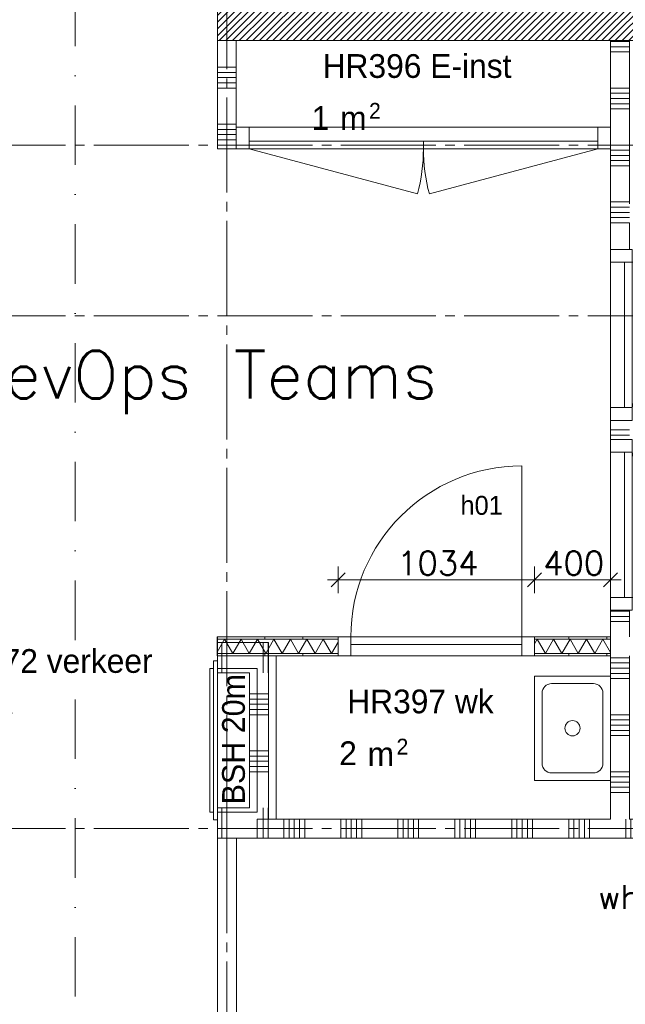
# Model space of a CAD drawing. Header units: millimetres. Extents: x -3350 to 1628655, y -3400 to 242269.
# Tile 10 of 73: x 6109 to 9298, y 17075 to 22260. Entities that reach past the tile are written whole.
import ezdxf
from ezdxf.enums import TextEntityAlignment as Align

# ---------------------------------------------------------------- set-up
doc = ezdxf.new("R2010")
doc.units = ezdxf.units.MM
doc.header["$MEASUREMENT"] = 0
doc.linetypes.add('B0204', pattern=[650, 500, -50, 50, -50])
doc.linetypes.add('B0302', pattern=[625.500011, 313.000011, -156.25, 0, -156.25])
for name, color, linetype in [('22 C Binnenwanden', 7, 'Continuous'), ('22 C Binnenwanden Doorsnede-arcering', 7, 'Continuous'), ('22 NC Binnenwanden', 7, 'Continuous'), ('22 NC Binnenwanden Deuren', 7, 'Continuous'), ('22 NC Binnenwanden Doorsnede-arcering', 7, 'Continuous'), ('65 Beveiliging', 7, 'Continuous'), ('_ Nieuw Fase 1', 7, 'Continuous'), ('_ Nieuw Fase 1 Deuren', 7, 'Continuous'), ('_ Nieuw Fase 1 Deurlabels', 7, 'Continuous'), ('_ Nieuw Fase 1 Doorsnede-arcering', 7, 'Continuous'), ('_ Nieuw Fase 1 Laagscheidingslijnen', 7, 'Continuous'), ('_ Nieuw Fase 1 tekst', 7, 'Continuous'), ('A Lijn doorsnede', 7, 'Continuous'), ('A Maatvoering', 7, 'Continuous'), ('A Stramien', 7, 'Continuous'), ('Z Brandscheiding', 7, 'Continuous'), ('Z Ruimtebenaming fase 1', 7, 'Continuous'), ('Z Ruimtebenaming fase 1 Zone omranding', 7, 'Continuous'), ('Z Ruimtebenaming fase 1 Zone tekst', 7, 'Continuous')]:
    doc.layers.add(name, color=color, linetype=linetype)
doc.styles.add('GENERATED_STYLE_1', font='txt')
doc.linetypes.add('_ 60', pattern='A,0,[2,19061B UOn1 013c Plattegrond derde verdieping1.Shx,S=3.968254,R=0,X=0,Y=1.11022e-16],-550,0', length=550)
doc.dimstyles.new('GENERATED_STYLE__2', dxfattribs={"dimtxt": 125, "dimasz": 71.25, "dimexe": 0.18, "dimexo": 0.0625, "dimgap": 0.09, "dimtad": 1, "dimtih": 1, "dimtoh": 1, "dimdec": 0, "dimzin": 0, "dimdsep": 46, "dimtxsty": 'Standard', "dimblk": 'ARROWHEAD_6', "dimblk1": 'ARROWHEAD_6', "dimblk2": 'ARROWHEAD_6', "dimcen": 0.09, "dimse1": 1, "dimse2": 1, "dimclrd": 1, "dimclre": 1, "dimclrt": 9, "dimadec": 0, "dimazin": 0, "dimtfac": 1, "dimtdec": 4, "dimtmove": 0, "dimatfit": 3, "dimfxl": 1, "dimtolj": 1, "dimtzin": 0, "dimarcsym": 0})
pattern_1 = [(45, (0, 0), (-17.67767, 17.67767), [])]
pattern_2 = [(270, (0, 0), (200, 0), [])]

# ---------------------------------------------------------------- blocks, each defined once
blk = doc.blocks.new('E-inst_HR396_4_1', base_point=(8201.1, 21973))
at = {"layer": 'Z Ruimtebenaming fase 1 Zone tekst', "color": 2, "lineweight": 0}
for tag, height, p in [('DUMMY_941', 125, (8755.6, 22109.7)), ('DUMMY_942', 125, (7646.5, 21849.3)), ('DUMMY_943', 125, (7646.5, 21804.8)), ('DUMMY_944', 125, (7749.6, 21803.8)), ('DUMMY_945', 83.3, (7948.4, 21821.6))]:
    blk.add_attdef(tag, text='', height=height, dxfattribs=at).set_placement(p, align=Align.TOP_LEFT)
blk.add_attdef('ROOM_NUMBER', text='', height=125, dxfattribs=at).set_placement((8201.1, 22078.5), align=Align.TOP_CENTER)
blk = doc.blocks.new('wk_HR397_5_1', base_point=(8219.3, 18625))
at = {"layer": 'Z Ruimtebenaming fase 1 Zone tekst', "color": 2, "lineweight": 0}
blk.add_attdef('ROOM_NUMBER', text='', height=125, dxfattribs=at).set_placement((8219.3, 18732.3), align=Align.TOP_CENTER)
for tag, height, p in [('DUMMY_941', 125, (8647.2, 18761.7)), ('DUMMY_942', 125, (7791.4, 18501.3)), ('DUMMY_943', 125, (7791.4, 18459.7)), ('DUMMY_945', 83.3, (8093.2, 18473.6)), ('DUMMY_944', 125, (7894.4, 18455.8))]:
    blk.add_attdef(tag, text='', height=height, dxfattribs=at).set_placement(p, align=Align.TOP_LEFT)
blk = doc.blocks.new('verkeer_HR372_7_1', base_point=(6246.7, 18838))
at = {"layer": 'Z Ruimtebenaming fase 1 Zone tekst', "color": 2, "lineweight": 0}
blk.add_attdef('ROOM_NUMBER', text='', height=125, dxfattribs=at).set_placement((6246.7, 18945.4), align=Align.TOP_CENTER)
for tag, height, p in [('DUMMY_941', 125, (6884.9, 18974.7)), ('DUMMY_942', 125, (5608.5, 18714.3)), ('DUMMY_943', 125, (5608.5, 18672.8)), ('DUMMY_944', 125, (5814.6, 18668.9)), ('DUMMY_945', 83.3, (6013.4, 18686.6))]:
    blk.add_attdef(tag, text='', height=height, dxfattribs=at).set_placement(p, align=Align.TOP_LEFT)
blk = doc.blocks.new('Wall_42_1', base_point=(7399.7, 22150))
at = {"layer": '22 C Binnenwanden Doorsnede-arcering', "linetype": 'Continuous', "lineweight": 0, "true_color": 0x000000}
h = blk.add_hatch(dxfattribs=at)
h.set_pattern_fill('220_Gewapend_beton___pre_2B', color=18, style=0, pattern_type=2)
h.set_pattern_definition(pattern_1)
h.paths.add_polyline_path([(7399.7, 22400), (7399.7, 25450), (7149.7, 25450), (7149.7, 22400)])
h = blk.add_hatch(dxfattribs=at)
h.set_pattern_fill('220_Gewapend_beton___pre_2B', color=18, style=0, pattern_type=2)
h.set_pattern_definition(pattern_1)
h.paths.add_polyline_path([(7399.7, 22400), (7149.7, 22150), (7399.7, 22150)])
h = blk.add_hatch(dxfattribs=at)
h.set_pattern_fill('220_Gewapend_beton___pre_2B', color=18, style=0, pattern_type=2)
h.set_pattern_definition(pattern_1)
h.paths.add_polyline_path([(7149.7, 22400), (7149.7, 22150), (7399.7, 22400)])
at = {"layer": '22 C Binnenwanden', "color": 1, "linetype": 'Continuous', "lineweight": 0, "flags": 128}
for points in [[(7149.7, 25450), (7399.7, 25450)], [(7149.7, 25450), (7149.7, 22150)], [(7399.7, 24864), (7399.7, 25450)], [(7399.7, 22400), (7399.7, 24614)], [(7149.7, 22150), (7399.7, 22150)]]:
    blk.add_lwpolyline(points, dxfattribs=at)
blk = doc.blocks.new('Wall_43_1', base_point=(7399.7, 22150))
at = {"layer": '22 C Binnenwanden Doorsnede-arcering', "linetype": 'Continuous', "lineweight": 0, "true_color": 0x000000}
h = blk.add_hatch(dxfattribs=at)
h.set_pattern_fill('220_Gewapend_beton___pre_2B', color=18, style=0, pattern_type=2)
h.set_pattern_definition(pattern_1)
h.paths.add_polyline_path([(7399.7, 22150), (12400, 22150), (12400, 22400), (7399.7, 22400)])
at = {"layer": '22 C Binnenwanden', "color": 1, "linetype": 'Continuous', "lineweight": 0, "flags": 128}
for points in [[(12400, 22400), (7399.7, 22400)], [(7399.7, 22150), (12400, 22150)]]:
    blk.add_lwpolyline(points, dxfattribs=at)
blk = doc.blocks.new('*X189')
at = {"layer": '22 NC Binnenwanden Doorsnede-arcering', "color": 7, "linetype": 'Continuous', "lineweight": 0}
for p, q in [((9272.6, 22145.1), (9219.7, 22145.1)), ((9319.7, 22145.1), (9272.6, 22145.1)), ((9272.6, 22117.7), (9219.7, 22117.7)), ((9272.6, 22090.3), (9219.7, 22090.3)), ((9319.7, 22117.7), (9272.6, 22117.7)), ((9319.7, 22090.3), (9272.6, 22090.3)), ((9272.6, 21900), (9219.7, 21900)), ((9319.7, 21900), (9272.6, 21900)), ((9272.6, 21872.6), (9219.7, 21872.6)), ((9272.6, 21845.1), (9219.7, 21845.1)), ((9319.7, 21872.6), (9272.6, 21872.6)), ((9319.7, 21845.1), (9272.6, 21845.1)), ((9272.6, 21817.7), (9219.7, 21817.7)), ((9272.6, 21790.3), (9219.7, 21790.3)), ((9319.7, 21817.7), (9272.6, 21817.7)), ((9319.7, 21790.3), (9272.6, 21790.3)), ((9272.6, 21600), (9219.7, 21600)), ((9272.6, 21572.6), (9219.7, 21572.6)), ((9319.7, 21600), (9272.6, 21600)), ((9319.7, 21572.6), (9272.6, 21572.6)), ((9272.6, 21545.1), (9219.7, 21545.1)), ((9319.7, 21545.1), (9272.6, 21545.1)), ((9272.6, 21517.7), (9219.7, 21517.7)), ((9272.6, 21490.3), (9219.7, 21490.3)), ((9319.7, 21517.7), (9272.6, 21517.7)), ((9319.7, 21490.3), (9272.6, 21490.3)), ((9272.6, 21300), (9219.7, 21300)), ((9272.6, 21272.6), (9219.7, 21272.6)), ((9319.7, 21300), (9272.6, 21300)), ((9319.7, 21272.6), (9272.6, 21272.6)), ((9272.6, 21245.1), (9219.7, 21245.1)), ((9272.6, 21217.7), (9219.7, 21217.7)), ((9319.7, 21245.1), (9272.6, 21245.1)), ((9319.7, 21217.7), (9272.6, 21217.7)), ((9272.6, 21190.3), (9219.7, 21190.3)), ((9319.7, 21190.3), (9272.6, 21190.3))]:
    blk.add_line(p, q, dxfattribs=at)
blk = doc.blocks.new('*X190')
at = {"layer": '22 NC Binnenwanden Doorsnede-arcering', "color": 7, "linetype": 'Continuous', "lineweight": 0}
for p, q in [((9272.6, 19145.1), (9219.7, 19145.1)), ((9319.7, 19145.1), (9272.6, 19145.1)), ((9272.6, 19117.7), (9219.7, 19117.7)), ((9272.6, 19090.3), (9219.7, 19090.3)), ((9319.7, 19117.7), (9272.6, 19117.7)), ((9319.7, 19090.3), (9272.6, 19090.3)), ((9272.6, 18900), (9219.7, 18900)), ((9319.7, 18900), (9272.6, 18900)), ((9272.6, 18872.6), (9219.7, 18872.6)), ((9272.6, 18845.1), (9219.7, 18845.1)), ((9319.7, 18872.6), (9272.6, 18872.6)), ((9319.7, 18845.1), (9272.6, 18845.1)), ((9272.6, 18817.7), (9219.7, 18817.7)), ((9272.6, 18790.3), (9219.7, 18790.3)), ((9319.7, 18817.7), (9272.6, 18817.7)), ((9319.7, 18790.3), (9272.6, 18790.3)), ((9272.6, 18600), (9219.7, 18600)), ((9272.6, 18572.6), (9219.7, 18572.6)), ((9319.7, 18600), (9272.6, 18600)), ((9319.7, 18572.6), (9272.6, 18572.6)), ((9272.6, 18545.1), (9219.7, 18545.1)), ((9272.6, 18517.7), (9219.7, 18517.7)), ((9319.7, 18545.1), (9272.6, 18545.1)), ((9319.7, 18517.7), (9272.6, 18517.7)), ((9272.6, 18490.3), (9219.7, 18490.3)), ((9319.7, 18490.3), (9272.6, 18490.3)), ((9272.6, 18300), (9219.7, 18300)), ((9272.6, 18272.6), (9219.7, 18272.6)), ((9319.7, 18300), (9272.6, 18300)), ((9319.7, 18272.6), (9272.6, 18272.6)), ((9272.6, 18245.1), (9219.7, 18245.1)), ((9272.6, 18217.7), (9219.7, 18217.7)), ((9319.7, 18245.1), (9272.6, 18245.1)), ((9319.7, 18217.7), (9272.6, 18217.7)), ((9272.6, 18190.3), (9219.7, 18190.3)), ((9319.7, 18190.3), (9272.6, 18190.3))]:
    blk.add_line(p, q, dxfattribs=at)
blk = doc.blocks.new('*X191')
at = {"layer": '22 NC Binnenwanden Doorsnede-arcering', "color": 7, "linetype": 'Continuous', "lineweight": 0}
for p, q in [((9272.6, 20100), (9219.7, 20100)), ((9272.6, 20072.6), (9219.7, 20072.6)), ((9319.7, 20100), (9272.6, 20100)), ((9319.7, 20072.6), (9272.6, 20072.6))]:
    blk.add_line(p, q, dxfattribs=at)
blk = doc.blocks.new('D1 23_2')
at = {"layer": '22 NC Binnenwanden Deuren', "color": 1, "linetype": 'Continuous', "lineweight": 0}
for p, q in [((383, 0), (-356.9, 198.3)), ((-383, 0), (-450, 0)), ((-450, 0), (-450, -114)), ((-383, -114), (-383, 0)), ((-383, 0), (383, 0)), ((-383, -40), (-383, 0)), ((450, 0), (383, 0)), ((383, 0), (383, -114)), ((383, 0), (383, -40)), ((450, -114), (450, 0)), ((-450, -114), (-450, -14)), ((-450, -114), (-450, -14)), ((383, -40), (-383, -40)), ((450, -114), (450, -14)), ((450, -114), (450, -14)), ((-450, -114), (-383, -114)), ((383, -114), (450, -114))]:
    blk.add_line(p, q, dxfattribs=at)
blk.add_arc((383, 0), 766, 165, 180, dxfattribs=at)
blk = doc.blocks.new('Wall_48_1', base_point=(9319.7, 18050))
at = {"layer": '22 NC Binnenwanden', "color": 1, "linetype": 'Continuous', "lineweight": 0}
for p, q in [((9219.7, 21050), (9319.7, 21050)), ((9219.7, 20150), (9319.7, 20150)), ((9219.7, 20050), (9319.7, 20050)), ((9219.7, 19150), (9319.7, 19150))]:
    blk.add_line(p, q, dxfattribs=at)
at = {"layer": '22 NC Binnenwanden', "color": 1, "linetype": 'Continuous', "lineweight": 0, "flags": 128}
for points in [[(9319.7, 22150), (9219.7, 22150)], [(9219.7, 22150), (9219.7, 21680)], [(9319.7, 21290), (9319.7, 22150)], [(9219.7, 21580), (9219.7, 21050)], [(9319.7, 21050), (9319.7, 21190)], [(9219.7, 19150), (9219.7, 18050)], [(9319.7, 19010), (9319.7, 19150)], [(9319.7, 18050), (9319.7, 18910)]]:
    blk.add_lwpolyline(points, dxfattribs=at)
at = {"layer": '22 NC Binnenwanden', "color": 1, "lineweight": 0}
for name in ['*X189', '*X191', '*X190']:
    blk.add_blockref(name, (0, 0), dxfattribs=at)
at = {"layer": '22 NC Binnenwanden Deuren', "color": 1, "linetype": 'Continuous', "lineweight": 0, "zscale": 1000, "rotation": 269.9999997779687}
blk.add_blockref('D1 23_2', (9333.7, 20600), dxfattribs=at)
at = {"layer": '22 NC Binnenwanden Deuren', "color": 1, "linetype": 'Continuous', "lineweight": 0, "xscale": -1, "zscale": 1000, "rotation": 269.9999997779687}
blk.add_blockref('D1 23_2', (9333.7, 19600), dxfattribs=at)
blk = doc.blocks.new('*X197')
at = {"layer": '22 NC Binnenwanden Doorsnede-arcering', "color": 7, "linetype": 'Continuous', "lineweight": 0}
for p, q in [((7500, 18050), (7500, 17950)), ((7527.4, 18050), (7527.4, 17950)), ((7554.9, 18050), (7554.9, 17950)), ((7582.3, 18050), (7582.3, 17950)), ((7609.7, 18050), (7609.7, 17950)), ((7800, 18050), (7800, 17950)), ((7827.4, 18050), (7827.4, 17950)), ((7854.9, 18050), (7854.9, 17950)), ((7882.3, 18050), (7882.3, 17950)), ((7909.7, 18050), (7909.7, 17950)), ((8100, 18050), (8100, 17950)), ((8127.4, 18050), (8127.4, 17950)), ((8154.9, 18050), (8154.9, 17950)), ((8182.3, 18050), (8182.3, 17950)), ((8209.7, 18050), (8209.7, 17950)), ((8400, 18050), (8400, 17950)), ((8427.4, 18050), (8427.4, 17950)), ((8454.9, 18050), (8454.9, 17950)), ((8482.3, 18050), (8482.3, 17950)), ((8509.7, 18050), (8509.7, 17950)), ((8700, 18050), (8700, 17950)), ((8727.4, 18050), (8727.4, 17950)), ((8754.9, 18050), (8754.9, 17950)), ((8782.3, 18050), (8782.3, 17950)), ((8809.7, 18050), (8809.7, 17950)), ((9000, 18050), (9000, 17950)), ((9027.4, 18050), (9027.4, 17950)), ((9054.9, 18050), (9054.9, 17950)), ((9082.3, 18050), (9082.3, 17950)), ((9109.7, 18050), (9109.7, 17950)), ((9300, 18050), (9300, 17950)), ((9327.4, 18050), (9327.4, 17950)), ((9354.9, 18050), (9354.9, 17950)), ((9382.3, 18050), (9382.3, 17950)), ((9409.7, 18050), (9409.7, 17950)), ((9600, 18050), (9600, 17950)), ((9627.4, 18050), (9627.4, 17950)), ((9654.9, 18050), (9654.9, 17950)), ((9682.3, 18050), (9682.3, 17950)), ((9709.7, 18050), (9709.7, 17950)), ((9900, 18050), (9900, 17950)), ((9927.4, 18050), (9927.4, 17950)), ((9954.9, 18050), (9954.9, 17950)), ((9982.3, 18050), (9982.3, 17950)), ((10009.7, 18050), (10009.7, 17950)), ((10200, 18050), (10200, 17950)), ((10227.4, 18050), (10227.4, 17950)), ((10254.9, 18050), (10254.9, 17950)), ((10282.3, 18050), (10282.3, 17950)), ((10309.7, 18050), (10309.7, 17950)), ((10500, 18050), (10500, 17950)), ((10527.4, 18050), (10527.4, 17950)), ((10554.9, 18050), (10554.9, 17950)), ((10582.3, 18050), (10582.3, 17950)), ((10609.7, 18050), (10609.7, 17950)), ((10800, 18050), (10800, 17950)), ((10827.4, 18050), (10827.4, 17950)), ((10854.9, 18050), (10854.9, 17950)), ((10882.3, 18050), (10882.3, 17950)), ((10909.7, 18050), (10909.7, 17950)), ((11100, 18050), (11100, 17950)), ((11127.4, 18050), (11127.4, 17950)), ((11154.9, 18050), (11154.9, 17950)), ((11182.3, 18050), (11182.3, 17950)), ((11209.7, 18050), (11209.7, 17950)), ((11400, 18050), (11400, 17950)), ((11427.4, 18050), (11427.4, 17950)), ((11454.9, 18050), (11454.9, 17950)), ((11482.3, 18050), (11482.3, 17950)), ((11509.7, 18050), (11509.7, 17950)), ((11700, 18050), (11700, 17950)), ((11727.4, 18050), (11727.4, 17950)), ((11754.9, 18050), (11754.9, 17950)), ((11782.3, 18050), (11782.3, 17950)), ((11809.7, 18050), (11809.7, 17950)), ((12000, 18050), (12000, 17950)), ((12027.4, 18050), (12027.4, 17950)), ((12054.9, 18050), (12054.9, 17950)), ((12082.3, 18050), (12082.3, 17950)), ((12109.7, 18050), (12109.7, 17950)), ((12300, 18050), (12300, 17950)), ((12327.4, 18050), (12327.4, 17950)), ((12354.9, 18050), (12354.9, 17950)), ((12382.3, 18050), (12382.3, 17950))]:
    blk.add_line(p, q, dxfattribs=at)
blk = doc.blocks.new('Wall_50_1', base_point=(7359.7, 18050))
at = {"layer": '22 NC Binnenwanden', "color": 1, "linetype": 'Continuous', "lineweight": 0, "flags": 128}
for points in [[(9219.7, 18050), (7359.7, 18050)], [(7359.7, 18050), (7359.7, 17950)], [(10999.7, 18050), (9319.7, 18050)], [(12400, 18050), (11099.7, 18050)], [(12400, 17950), (12400, 18050)], [(7359.7, 17950), (12400, 17950)]]:
    blk.add_lwpolyline(points, dxfattribs=at)
at = {"layer": '22 NC Binnenwanden', "color": 1, "lineweight": 0}
blk.add_blockref('*X197', (0, 0), dxfattribs=at)
blk = doc.blocks.new('*X203')
at = {"layer": '22 NC Binnenwanden Doorsnede-arcering', "color": 7, "linetype": 'Continuous', "lineweight": 0}
for p, q in [((7319.7, 18709.7), (7419.7, 18709.7)), ((7319.7, 18682.3), (7419.7, 18682.3)), ((7319.7, 18654.9), (7419.7, 18654.9)), ((7319.7, 18627.4), (7419.7, 18627.4)), ((7319.7, 18600), (7419.7, 18600)), ((7319.7, 18409.7), (7419.7, 18409.7)), ((7319.7, 18382.3), (7419.7, 18382.3)), ((7319.7, 18354.9), (7419.7, 18354.9)), ((7319.7, 18327.4), (7419.7, 18327.4)), ((7319.7, 18300), (7419.7, 18300))]:
    blk.add_line(p, q, dxfattribs=at)
blk = doc.blocks.new('Wall_53_1', base_point=(7419.7, 17950))
at = {"layer": '22 NC Binnenwanden', "color": 1, "linetype": 'Continuous', "lineweight": 0, "flags": 128}
for points in [[(7319.7, 18820), (7319.7, 18110)], [(7419.7, 18110), (7419.7, 18820)]]:
    blk.add_lwpolyline(points, dxfattribs=at)
at = {"layer": '22 NC Binnenwanden', "color": 1, "lineweight": 0}
blk.add_blockref('*X203', (0, 0), dxfattribs=at)
blk = doc.blocks.new('*X205')
at = {"layer": '22 NC Binnenwanden Doorsnede-arcering', "color": 7, "linetype": 'Continuous', "lineweight": 0}
for p, q in [((7390.3, 17997.1), (7390.3, 18110)), ((7417.7, 17953.2), (7417.7, 18110))]:
    blk.add_line(p, q, dxfattribs=at)
blk = doc.blocks.new('*X206')
at = {"layer": '22 NC Binnenwanden Doorsnede-arcering', "color": 7, "linetype": 'Continuous', "lineweight": 0}
for p, q in [((7390.3, 17950), (7390.3, 17997.1)), ((7417.7, 17950), (7417.7, 17953.2))]:
    blk.add_line(p, q, dxfattribs=at)
blk = doc.blocks.new('*X207')
at = {"layer": '22 NC Binnenwanden Doorsnede-arcering', "color": 7, "linetype": 'Continuous', "lineweight": 0}
for p, q in [((7172.6, 17950), (7172.6, 18110)), ((7200, 17950), (7200, 18110))]:
    blk.add_line(p, q, dxfattribs=at)
blk = doc.blocks.new('Wall_54_1', base_point=(7419.7, 17950))
at = {"layer": '22 NC Binnenwanden', "color": 1, "linetype": 'Continuous', "lineweight": 0, "flags": 128}
for points in [[(7319.7, 18110), (7149.7, 18110)], [(7149.7, 18110), (7149.7, 17950)], [(7419.7, 18050), (7419.7, 18110)], [(7149.7, 17950), (7419.7, 17950)]]:
    blk.add_lwpolyline(points, dxfattribs=at)
at = {"layer": '22 NC Binnenwanden', "color": 1, "lineweight": 0}
for name in ['*X207', '*X205', '*X206']:
    blk.add_blockref(name, (0, 0), dxfattribs=at)
blk = doc.blocks.new('*X209')
at = {"layer": '22 NC Binnenwanden Doorsnede-arcering', "color": 7, "linetype": 'Continuous', "lineweight": 0}
for p, q in [((7390.3, 18901.8), (7390.3, 18932.9)), ((7417.7, 18901.8), (7417.7, 18976.8)), ((7390.3, 18820), (7390.3, 18901.8)), ((7417.7, 18820), (7417.7, 18901.8))]:
    blk.add_line(p, q, dxfattribs=at)
blk = doc.blocks.new('*X210')
at = {"layer": '22 NC Binnenwanden Doorsnede-arcering', "color": 7, "linetype": 'Continuous', "lineweight": 0}
for p, q in [((7390.3, 18932.9), (7390.3, 18980)), ((7417.7, 18976.8), (7417.7, 18980))]:
    blk.add_line(p, q, dxfattribs=at)
blk = doc.blocks.new('*X211')
at = {"layer": '22 NC Binnenwanden Doorsnede-arcering', "color": 7, "linetype": 'Continuous', "lineweight": 0}
for p, q in [((7172.6, 18901.8), (7172.6, 18980)), ((7200, 18901.8), (7200, 18980)), ((7172.6, 18820), (7172.6, 18901.8)), ((7200, 18820), (7200, 18901.8))]:
    blk.add_line(p, q, dxfattribs=at)
blk = doc.blocks.new('Wall_55_1', base_point=(7419.7, 18820))
at = {"layer": '22 NC Binnenwanden', "color": 1, "linetype": 'Continuous', "lineweight": 0, "flags": 128}
for points in [[(7419.7, 18980), (7149.7, 18980)], [(7149.7, 18980), (7149.7, 18820)], [(7419.7, 18980), (7419.7, 18820)], [(7149.7, 18820), (7319.7, 18820)]]:
    blk.add_lwpolyline(points, dxfattribs=at)
at = {"layer": '22 NC Binnenwanden', "color": 1, "lineweight": 0}
for name in ['*X211', '*X210', '*X209']:
    blk.add_blockref(name, (0, 0), dxfattribs=at)
blk = doc.blocks.new('*X213')
at = {"layer": '22 NC Binnenwanden Doorsnede-arcering', "color": 7, "linetype": 'Continuous', "lineweight": 0}
for p, q in [((7197.1, 21627.4), (7249.7, 21627.4)), ((7224.6, 21654.9), (7249.7, 21654.9)), ((7169.7, 21600), (7249.7, 21600))]:
    blk.add_line(p, q, dxfattribs=at)
blk = doc.blocks.new('*X214')
at = {"layer": '22 NC Binnenwanden Doorsnede-arcering', "color": 7, "linetype": 'Continuous', "lineweight": 0}
for p, q in [((7149.7, 21654.9), (7224.6, 21654.9)), ((7149.7, 21627.4), (7197.1, 21627.4)), ((7149.7, 21600), (7169.7, 21600))]:
    blk.add_line(p, q, dxfattribs=at)
blk = doc.blocks.new('*X215')
at = {"layer": '22 NC Binnenwanden Doorsnede-arcering', "color": 7, "linetype": 'Continuous', "lineweight": 0}
for p, q in [((7149.7, 22009.7), (7249.7, 22009.7)), ((7149.7, 21982.3), (7249.7, 21982.3)), ((7149.7, 21954.9), (7249.7, 21954.9)), ((7149.7, 21927.4), (7249.7, 21927.4)), ((7149.7, 21900), (7249.7, 21900)), ((7149.7, 21709.7), (7249.7, 21709.7)), ((7149.7, 21682.3), (7249.7, 21682.3))]:
    blk.add_line(p, q, dxfattribs=at)
blk = doc.blocks.new('Wall_56_1', base_point=(7149.7, 21580))
at = {"layer": '22 NC Binnenwanden', "color": 1, "linetype": 'Continuous', "lineweight": 0, "flags": 128}
for points in [[(7249.7, 22150), (7149.7, 22150)], [(7149.7, 22150), (7149.7, 21580)], [(7249.7, 21680), (7249.7, 22150)]]:
    blk.add_lwpolyline(points, dxfattribs=at)
at = {"layer": '22 NC Binnenwanden', "color": 1, "lineweight": 0}
for name in ['*X215', '*X214', '*X213']:
    blk.add_blockref(name, (0, 0), dxfattribs=at)
blk = doc.blocks.new('D2 23_2')
at = {"layer": '22 NC Binnenwanden Deuren', "color": 1, "linetype": 'Continuous', "lineweight": 0}
for p, q in [((-918, 0), (-31.3, 237.6)), ((918, 0), (31.3, 237.6)), ((-918, 0), (-985, 0)), ((-985, 0), (-985, -114)), ((-985, 0), (-985, -100)), ((-985, 0), (-985, -100)), ((-918, -114), (-918, 0)), ((0, 0), (-918, 0)), ((-918, 0), (-918, -40)), ((0, 0), (918, 0)), ((0, -40), (0, 0)), ((0, -40), (0, 0)), ((985, 0), (918, 0)), ((918, 0), (918, -114)), ((918, 0), (918, -40)), ((985, -114), (985, 0)), ((985, 0), (985, -100)), ((985, 0), (985, -100)), ((-918, -40), (0, -40)), ((918, -40), (0, -40)), ((-985, -114), (-918, -114)), ((918, -114), (985, -114))]:
    blk.add_line(p, q, dxfattribs=at)
for centre, start, end in [((-918, 0), 0, 15), ((918, 0), 165, 180)]:
    blk.add_arc(centre, 918, start, end, dxfattribs=at)
blk = doc.blocks.new('Wall_59_1', base_point=(9319.7, 21580))
at = {"layer": '22 NC Binnenwanden', "color": 1, "linetype": 'Continuous', "lineweight": 0}
for p, q in [((7249.7, 21580), (7249.7, 21680)), ((9219.7, 21580), (9219.7, 21680))]:
    blk.add_line(p, q, dxfattribs=at)
at = {"layer": '22 NC Binnenwanden', "color": 1, "linetype": 'Continuous', "lineweight": 0, "flags": 128}
blk.add_lwpolyline([(7149.7, 21580), (7249.7, 21580)], dxfattribs=at)
at = {"layer": '22 NC Binnenwanden Deuren', "color": 1, "linetype": 'Continuous', "lineweight": 0, "xscale": -1, "zscale": 1000, "rotation": 180}
blk.add_blockref('D2 23_2', (8234.7, 21580), dxfattribs=at)
blk = doc.blocks.new('*X356')
at = {"layer": '_ Nieuw Fase 1 Doorsnede-arcering', "color": 7, "linetype": 'Continuous', "lineweight": 0}
for p, q in [((7188, 18997.5), (7148.8, 18929.6)), ((7188, 18997.5), (7231.3, 18922.5)), ((7274.6, 18997.5), (7231.3, 18922.5)), ((7274.6, 18997.5), (7317.9, 18922.5)), ((7361.2, 18997.5), (7317.9, 18922.5)), ((7361.2, 18997.5), (7404.5, 18922.5)), ((7447.8, 18997.5), (7404.5, 18922.5)), ((7447.8, 18997.5), (7491.1, 18922.5)), ((7534.4, 18997.5), (7491.1, 18922.5)), ((7534.4, 18997.5), (7577.7, 18922.5)), ((7621, 18997.5), (7577.7, 18922.5)), ((7621, 18997.5), (7664.3, 18922.5)), ((7707.6, 18997.5), (7664.3, 18922.5)), ((7707.6, 18997.5), (7750.9, 18922.5)), ((7785.7, 18982.7), (7750.9, 18922.5))]:
    blk.add_line(p, q, dxfattribs=at)
blk = doc.blocks.new('*X357')
at = {"layer": '_ Nieuw Fase 1 Doorsnede-arcering', "color": 7, "linetype": 'Continuous', "lineweight": 0}
for p, q in [((8833.5, 18997.5), (8819.7, 18973.7)), ((8833.5, 18997.5), (8876.8, 18922.5)), ((8920.1, 18997.5), (8876.8, 18922.5)), ((8920.1, 18997.5), (8963.4, 18922.5)), ((9006.7, 18997.5), (8963.4, 18922.5)), ((9006.7, 18997.5), (9050, 18922.5)), ((9093.3, 18997.5), (9050, 18922.5)), ((9093.3, 18997.5), (9136.6, 18922.5)), ((9179.9, 18997.5), (9136.6, 18922.5)), ((9179.9, 18997.5), (9219.7, 18928.5))]:
    blk.add_line(p, q, dxfattribs=at)
blk = doc.blocks.new('D1 23_6')
at = {"layer": '_ Nieuw Fase 1 Deuren', "color": 1, "linetype": 'Continuous', "lineweight": 0}
for p, q in [((450, 0), (450, 900)), ((-450, 0), (-517, 0)), ((-517, 0), (-517, -100)), ((-517, 0), (-517, -12.5)), ((-517, 0), (-517, -12.5)), ((-450, -100), (-450, 0)), ((-450, 0), (450, 0)), ((-450, -40), (-450, 0)), ((517, 0), (450, 0)), ((450, 0), (450, -100)), ((450, 0), (450, -40)), ((517, -100), (517, 0)), ((517, 0), (517, -12.5)), ((517, 0), (517, -12.5)), ((-517, -12.5), (-517, -87.5)), ((-517, -12.5), (-517, -87.5)), ((450, -40), (-450, -40)), ((517, -12.5), (517, -87.5)), ((517, -12.5), (517, -87.5)), ((-517, -87.5), (-517, -100)), ((-517, -87.5), (-517, -100)), ((-517, -100), (-450, -100)), ((450, -100), (517, -100)), ((517, -87.5), (517, -100)), ((517, -87.5), (517, -100))]:
    blk.add_line(p, q, dxfattribs=at)
at = {"layer": '_ Nieuw Fase 1 Deuren', "color": 9, "linetype": 'Continuous', "lineweight": 0}
for p, q in [((-450, 0), (450, 0)), ((450, -100), (-450, -100))]:
    blk.add_line(p, q, dxfattribs=at)
at = {"layer": '_ Nieuw Fase 1 Deuren', "color": 1, "linetype": 'Continuous', "lineweight": 0}
blk.add_arc((450, 0), 900, 90, 180, dxfattribs=at)
blk = doc.blocks.new('Deur en raam marker 23 KM')
at = {"layer": '_ Nieuw Fase 1 Deurlabels', "color": 2, "lineweight": 0, "style": 'GENERATED_STYLE_1'}
blk.add_attdef('AC_WIDO_ID', text='', height=100, dxfattribs=at).set_placement((0, -172.9), align=Align.TOP_CENTER)
blk = doc.blocks.new('Wall_133_1', base_point=(7148.8, 18960))
at = {"layer": '_ Nieuw Fase 1 Doorsnede-arcering', "linetype": 'Continuous', "lineweight": 0, "true_color": 0x000000}
h = blk.add_hatch(dxfattribs=at)
h.set_pattern_fill('930_Lijnen_vert_200_0001', color=18, style=0, pattern_type=2)
h.set_pattern_definition(pattern_2)
h.paths.add_polyline_path([(7148.8, 19010), (7148.8, 18997.5), (7785.7, 18997.5), (7785.7, 19010)])
h = blk.add_hatch(dxfattribs=at)
h.set_pattern_fill('930_Lijnen_vert_200_0001', color=18, style=0, pattern_type=2)
h.set_pattern_definition(pattern_2)
h.paths.add_polyline_path([(8819.7, 18997.5), (9219.7, 18997.5), (9219.7, 19010), (8819.7, 19010)])
h = blk.add_hatch(dxfattribs=at)
h.set_pattern_fill('930_Lijnen_vert_200_0001', color=18, style=0, pattern_type=2)
h.set_pattern_definition(pattern_2)
h.paths.add_polyline_path([(7785.7, 18922.5), (7148.8, 18922.5), (7148.8, 18910), (7785.7, 18910)])
h = blk.add_hatch(dxfattribs=at)
h.set_pattern_fill('930_Lijnen_vert_200_0001', color=18, style=0, pattern_type=2)
h.set_pattern_definition(pattern_2)
h.paths.add_polyline_path([(9219.7, 18922.5), (8819.7, 18922.5), (8819.7, 18910), (9219.7, 18910)])
at = {"layer": '_ Nieuw Fase 1', "color": 1, "linetype": 'Continuous', "lineweight": 0}
for p, q in [((7785.7, 19010), (7785.7, 18997.5)), ((7785.7, 18997.5), (7785.7, 18922.5)), ((8819.7, 19010), (8819.7, 18997.5)), ((8819.7, 18997.5), (8819.7, 18922.5)), ((7785.7, 18922.5), (7785.7, 18910)), ((8819.7, 18922.5), (8819.7, 18910))]:
    blk.add_line(p, q, dxfattribs=at)
at = {"layer": '_ Nieuw Fase 1', "color": 1, "linetype": 'Continuous', "lineweight": 0, "flags": 128}
for points in [[(7785.7, 19010), (7148.8, 19010)], [(7148.8, 19010), (7148.8, 18910)], [(9219.7, 19010), (8819.7, 19010)], [(9219.7, 18910), (9219.7, 19010)], [(7148.8, 18910), (7785.7, 18910)], [(8819.7, 18910), (9219.7, 18910)]]:
    blk.add_lwpolyline(points, dxfattribs=at)
at = {"layer": '_ Nieuw Fase 1 Laagscheidingslijnen', "color": 1, "linetype": 'Continuous', "lineweight": 0}
for p, q in [((7785.7, 18997.5), (7148.8, 18997.5)), ((9219.7, 18997.5), (8819.7, 18997.5)), ((7148.8, 18922.5), (7785.7, 18922.5)), ((8819.7, 18922.5), (9219.7, 18922.5))]:
    blk.add_line(p, q, dxfattribs=at)
at = {"layer": '_ Nieuw Fase 1', "color": 1, "lineweight": 0}
for name in ['*X356', '*X357']:
    blk.add_blockref(name, (0, 0), dxfattribs=at)
at = {"layer": '_ Nieuw Fase 1 Deuren', "color": 1, "linetype": 'Continuous', "lineweight": 0, "zscale": 1000}
blk.add_blockref('D1 23_6', (8302.7, 19010), dxfattribs=at)
at = {"layer": '_ Nieuw Fase 1 Deurlabels', "color": 9, "linetype": 'Continuous', "lineweight": 0}
ref = blk.add_blockref('Deur en raam marker 23 KM', (8302.7, 19010), dxfattribs=at)
ref.add_attrib('AC_WIDO_ID', 'h01', dxfattribs={"color": 2, "lineweight": 0, "height": 100, "style": 'GENERATED_STYLE_1'}).set_placement((8541.3, 19752.6), align=Align.TOP_CENTER)
blk = doc.blocks.new('Brandslang haspelkast 23')
at = {"layer": '65 Beveiliging', "color": 1, "linetype": 'Continuous', "lineweight": 0}
for p, q in [((797.6, 250), (40, 250)), ((40, 250), (40, 40)), ((797.6, 40), (797.6, 250)), ((837.6, 40), (0, 40)), ((0, 40), (0, 20)), ((0, 20), (837.6, 20)), ((40, 40), (797.6, 40)), ((797.6, 20), (40, 20)), ((40, 20), (40, 0)), ((40, 0), (797.6, 0)), ((797.6, 0), (797.6, 20)), ((837.6, 20), (837.6, 40))]:
    blk.add_line(p, q, dxfattribs=at)
at = {"layer": '65 Beveiliging', "color": 9, "lineweight": 0, "style": 'GENERATED_STYLE_1'}
blk.add_attdef('txt', text='', height=120, dxfattribs=at).set_placement((418.8, 130.9), align=Align.MIDDLE_CENTER)
blk = doc.blocks.new('Uitstortgootsteen 23')
at = {"layer": '_ Nieuw Fase 1', "color": 1, "linetype": 'Continuous', "lineweight": 0}
for p, q in [((-185, -40), (185, -40)), ((-235, -310), (-235, -90)), ((235, -90), (235, -310)), ((185, -360), (-185, -360))]:
    blk.add_line(p, q, dxfattribs=at)
at = {"layer": '_ Nieuw Fase 1', "color": 1, "linetype": 'Continuous', "lineweight": 0, "flags": 128}
blk.add_lwpolyline([(-275, -400), (275, -400), (275, 0), (-275, 0)], close=True, dxfattribs=at)
at = {"layer": '_ Nieuw Fase 1', "color": 1, "linetype": 'Continuous', "lineweight": 0}
blk.add_circle((0, -200), 40, dxfattribs=at)
for centre, start, end in [((-185, -90), 90, 180), ((185, -90), 0, 90), ((-185, -310), 180, 270), ((185, -310), 270, 0)]:
    blk.add_arc(centre, 50, start, end, dxfattribs=at)
blk = doc.blocks.new('*D435')
at = {"layer": 'A Maatvoering', "color": 1, "linetype": 'Continuous', "lineweight": 0}
for p, q in [((7823.2, 19347.9), (7748.2, 19272.9)), ((7785.7, 19240.1), (7785.7, 19380.7)), ((8857.2, 19347.9), (8782.2, 19272.9)), ((8819.7, 19240.1), (8819.7, 19380.7)), ((7729.5, 19310.4), (7785.7, 19310.4)), ((7785.7, 19310.4), (8819.7, 19310.4))]:
    blk.add_line(p, q, dxfattribs=at)
at = {"layer": 'A Maatvoering', "color": 9, "lineweight": 0, "insert": (8096.7, 19335.4), "char_height": 125, "attachment_point": 7}
blk.add_mtext('\\A1;{\\pql;\\Ftxt.shx;1034}', dxfattribs=at)
blk = doc.blocks.new('ARROWHEAD_6')
at = {"color": 0, "linetype": 'Continuous', "lineweight": 0}
for p, q in [((0, 0), (-1, 0)), ((-0.5, -0.5), (0.5, 0.5))]:
    blk.add_line(p, q, dxfattribs=at)
blk = doc.blocks.new('*D436')
at = {"layer": 'A Maatvoering', "color": 1, "linetype": 'Continuous', "lineweight": 0}
for p, q in [((8857.2, 19347.9), (8782.2, 19272.9)), ((8819.7, 19240.1), (8819.7, 19380.7)), ((9182.2, 19272.9), (9257.2, 19347.9)), ((9219.7, 19240.1), (9219.7, 19380.7)), ((8819.7, 19310.4), (9219.7, 19310.4)), ((9219.7, 19310.4), (9276, 19310.4))]:
    blk.add_line(p, q, dxfattribs=at)
at = {"layer": 'A Maatvoering', "color": 9, "lineweight": 0, "insert": (8865.2, 19335.4), "char_height": 125, "attachment_point": 7}
blk.add_mtext('\\A1;{\\pql;\\Ftxt.shx;400}', dxfattribs=at)
blk = doc.blocks.new('Cutting Plane_2_1', base_point=(6400.8, -1176.3))
at = {"layer": 'A Lijn doorsnede', "color": 9, "linetype": 'B0302', "lineweight": 0}
blk.add_line((6400.8, -1026.3), (6400.8, 35170.6), dxfattribs=at)
blk = doc.blocks.new('Standard grid marker')
at = {"layer": 'A Stramien', "color": 9, "linetype": 'B0204', "lineweight": 0}
blk.add_line((3000, 0), (67800, 0), dxfattribs=at)
at = {"layer": 'A Stramien', "color": 2, "lineweight": 0}
for tag, p in [('AC_MarkerText_1_0', (-175, -4.6)), ('AC_MarkerText_1_1', (70975, -4.6))]:
    blk.add_attdef(tag, text='', height=175, dxfattribs=at).set_placement(p, align=Align.MIDDLE_CENTER)
blk = doc.blocks.new('Standard grid marker_2')
at = {"layer": 'A Stramien', "color": 9, "linetype": 'B0204', "lineweight": 0}
blk.add_line((3000, 0), (37200, 0), dxfattribs=at)
at = {"layer": 'A Stramien', "color": 2, "lineweight": 0}
for tag, p in [('AC_MarkerText_1_0', (-175, -4.6)), ('AC_MarkerText_1_1', (40375, -4.6))]:
    blk.add_attdef(tag, text='', height=175, rotation=90, dxfattribs=at).set_placement(p, align=Align.MIDDLE_CENTER)

msp = doc.modelspace()

# ---------------------------------------------------------------- linework, layer by layer
at = {"layer": 'Z Brandscheiding', "color": 1, "linetype": '_ 60', "lineweight": 0}
for p, q in [((7149.7, 25450), (7149.7, 22150)), ((7149.7, 22150), (12400, 22150))]:
    msp.add_line(p, q, dxfattribs=at)
at = {"layer": 'Z Ruimtebenaming fase 1 Zone omranding', "color": 7, "linetype": 'Continuous', "lineweight": 0, "flags": 128}
for points in [[(3750, 28850), (5450, 28850), (5450, 21580), (5450, 18980), (5450, 10800), (5400, 10800), (5400, 8150), (5450, 8150), (5450, 7904), (7149.7, 7904), (7150, 8150), (7250, 8150), (7250, 10800), (7150, 10800), (7149.7, 19010), (9219.7, 19010), (9219.7, 21580), (7149.7, 21580), (7149.7, 32200), (5450, 32200), (3750, 32200)], [(9219.7, 22150), (7249.7, 22150), (7249.7, 21694), (9219.7, 21694)], [(9219.7, 18050), (9219.7, 18910), (7459.7, 18910), (7459.7, 18050)], [(12400, 17950), (7250, 17950), (7250, 8150), (8080, 8150), (8080, 7400), (12400, 7400)]]:
    msp.add_lwpolyline(points, close=True, dxfattribs=at)

# ---------------------------------------------------------------- block references
at = {"layer": '22 C Binnenwanden', "color": 1, "lineweight": 0}
for name in ['Wall_42_1', 'Wall_43_1']:
    msp.add_blockref(name, (7399.7, 22150), dxfattribs=at)
at = {"layer": '22 NC Binnenwanden', "color": 1, "lineweight": 0}
for name, p in [('Wall_56_1', (7149.7, 21580)), ('Wall_48_1', (9319.7, 18050)), ('Wall_59_1', (9319.7, 21580)), ('Wall_55_1', (7419.7, 18820)), ('Wall_53_1', (7419.7, 17950)), ('Wall_54_1', (7419.7, 17950)), ('Wall_50_1', (7359.7, 18050))]:
    msp.add_blockref(name, p, dxfattribs=at)
at = {"layer": '65 Beveiliging', "color": 1, "linetype": 'Continuous', "lineweight": 0}
ref = msp.add_blockref('Brandslang haspelkast 23', (7109.7, 18883.8), dxfattribs=dict(at, zscale=1000, rotation=270))
ref.add_attrib('txt', 'BSH 20m', dxfattribs={"color": 9, "lineweight": 0, "height": 120, "rotation": 90, "style": 'GENERATED_STYLE_1'}).set_placement((7234.7, 18470.9), align=Align.MIDDLE_CENTER)
at = {"layer": '_ Nieuw Fase 1', "color": 1, "lineweight": 0}
msp.add_blockref('Wall_133_1', (7148.8, 18960), dxfattribs=at)
at = {"layer": '_ Nieuw Fase 1', "color": 1, "linetype": 'Continuous', "lineweight": 0, "xscale": -1, "zscale": 1000, "rotation": 270}
msp.add_blockref('Uitstortgootsteen 23', (9219.7, 18528.7), dxfattribs=at)
at = {"layer": 'A Lijn doorsnede', "color": 9, "lineweight": 0}
msp.add_blockref('Cutting Plane_2_1', (6400.8, -1176.3), dxfattribs=at)
at = {"layer": 'A Stramien', "color": 1, "linetype": 'Continuous', "lineweight": 0, "zscale": 1000, "rotation": 270}
msp.add_blockref('Standard grid marker_2', (7200, 37200), dxfattribs=at)
at = {"layer": 'A Stramien', "color": 1, "linetype": 'Continuous', "lineweight": 0, "zscale": 1000}
for p in [(-3000, 21600), (-3000, 20700), (-3000, 18000)]:
    msp.add_blockref('Standard grid marker', p, dxfattribs=at)
at = {"layer": 'Z Ruimtebenaming fase 1', "color": 2, "linetype": 'Continuous', "lineweight": 0}
for name, p, values in [('E-inst_HR396_4_1', (8201.1, 21973), {'ROOM_NUMBER': 'HR396 E-inst', 'DUMMY_943': '1', 'DUMMY_944': ' m', 'DUMMY_945': '2'}), ('verkeer_HR372_7_1', (6246.7, 18838), {'ROOM_NUMBER': 'HR372 verkeer', 'DUMMY_943': '53', 'DUMMY_944': ' m', 'DUMMY_945': '2'}), ('wk_HR397_5_1', (8219.3, 18625), {'ROOM_NUMBER': 'HR397 wk', 'DUMMY_943': '2', 'DUMMY_944': ' m', 'DUMMY_945': '2'})]:
    msp.add_blockref(name, p, dxfattribs=at).add_auto_attribs(values)

# ---------------------------------------------------------------- texts
at = {"layer": '_ Nieuw Fase 1 tekst', "color": 9, "linetype": 'Continuous', "lineweight": 0, "insert": (9872.2, 17640.2), "char_height": 125, "attachment_point": 5}
msp.add_mtext('\\A1;{\\pqc;\\Ftxt.shx;whiteboard wand}', dxfattribs=at)
at = {"layer": 'Z Ruimtebenaming fase 1', "color": 2, "linetype": 'Continuous', "lineweight": 0, "insert": (5802.9, 20182), "char_height": 250, "attachment_point": 7}
msp.add_mtext('\\A1;{\\pql;\\Ftxt.shx;DevOps Teams}', dxfattribs=at)

# ---------------------------------------------------------------- dimensions: what is measured, and where the dimension line sits
at = {"layer": 'A Maatvoering', "color": 1, "linetype": 'Continuous', "lineweight": 0}
for base, p1, p2, picture, middle in [((8819.7, 19310.4), (7785.7, 19010), (8819.7, 19010), '*D435', (8287.2, 19397.9)), ((9219.7, 19310.4), (8819.7, 19010), (9219.7, 19010), '*D436', (9008.1, 19397.9))]:
    dim = msp.add_linear_dim(base=base, p1=p1, p2=p2, dimstyle='GENERATED_STYLE__2', dxfattribs=at)
    dim.commit()
    dim.dimension.update_dxf_attribs({"geometry": picture, "text_midpoint": middle, "dimtype": 160})

doc.saveas('drawing.dxf')
